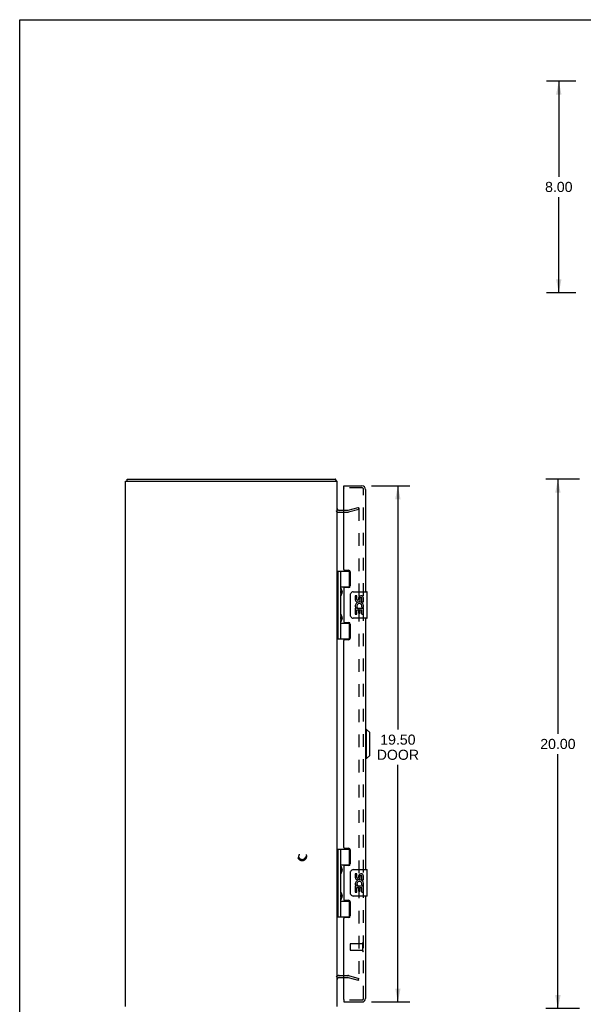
# Model space of a CAD drawing. Header units: inches. Extents: x 0 to 86.4, y 0 to 55.9.
# Tile 2 of 4: x 0 to 21.3, y 18.7 to 55.9. Entities that reach past the tile are written whole.
import ezdxf

# ---------------------------------------------------------------- set-up
doc = ezdxf.new("R2010")
doc.units = ezdxf.units.IN
doc.header["$LTSCALE"] = 4.754237
doc.header["$MEASUREMENT"] = 0
doc.linetypes.add('HIDDEN', pattern=[0.2, 0.1, -0.1])
doc.layers.get('0').update_dxf_attribs({"linetype": 'CONTINUOUS'})
for name, color, linetype in [('DEFAULT_2', 8, 'HIDDEN'), ('DIMENSIONS', 7, 'CONTINUOUS'), ('DOOR_ASSEMBLY', 7, 'CONTINUOUS')]:
    doc.layers.add(name, color=color, linetype=linetype)
doc.styles.get("Standard").update_dxf_attribs({"font": 'arial.ttf'})
doc.dimstyles.new('DIMSTYLE_1', dxfattribs={"dimtxt": 0.381356, "dimasz": 0.508475, "dimexe": 0.09, "dimexo": 0.07, "dimgap": 0.0375, "dimtad": 0, "dimtih": 1, "dimtoh": 1, "dimzin": 4, "dimdsep": 46, "dimtxsty": 'Standard', "dimblk": '_FILLED', "dimblk1": '_FILLED', "dimblk2": '_FILLED', "dimcen": 0.09, "dimadec": 3, "dimazin": 1, "dimtfac": 1, "dimtdec": 3, "dimtofl": 0, "dimtmove": 0, "dimatfit": 3, "dimldrblk": '_FILLED', "dimfxl": 0, "dimtolj": 1, "dimtzin": 4, "dimarcsym": 0})

# ---------------------------------------------------------------- blocks, each defined once
blk = doc.blocks.new('_FILLED')
at = {"color": 0, "linetype": 'ByBlock'}
blk.add_solid([(0, 0), (-1, 0.2), (-1, -0.2)], dxfattribs=at)
blk = doc.blocks.new('*D2')
at = {"layer": 'DIMENSIONS', "color": 2, "linetype": 'Continuous'}
for p, q in [((21.14, 38.569), (19.864, 38.569)), ((20.322, 38.569), (20.322, 28.95)), ((20.322, 18.569), (20.322, 28.187)), ((21.14, 18.569), (19.864, 18.569))]:
    blk.add_line(p, q, dxfattribs=at)
at = {"layer": 'DIMENSIONS', "color": 2, "linetype": 'Continuous', "xscale": 0.5084745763, "yscale": 0.5084745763, "zscale": 0.5084745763}
for p, rotation in [((20.322, 38.569), 90), ((20.322, 18.569), 270)]:
    blk.add_blockref('_FILLED', p, dxfattribs=dict(at, rotation=rotation))
at = {"layer": 'DIMENSIONS', "color": 2, "linetype": 'Continuous', "insert": (20.322, 28.759), "char_height": 0.3814, "width": 1.33262, "attachment_point": 2, "line_spacing_factor": 0.9}
blk.add_mtext('20.00', dxfattribs=at)
blk = doc.blocks.new('*D3')
at = {"layer": 'DIMENSIONS', "color": 2, "linetype": 'Continuous'}
for p, q in [((20.997, 53.613), (19.898, 53.613)), ((20.356, 53.613), (20.356, 49.995)), ((20.356, 45.613), (20.356, 49.232)), ((20.997, 45.613), (19.898, 45.613))]:
    blk.add_line(p, q, dxfattribs=at)
at = {"layer": 'DIMENSIONS', "color": 2, "linetype": 'Continuous', "xscale": 0.5084745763, "yscale": 0.5084745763, "zscale": 0.5084745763}
for p, rotation in [((20.356, 53.613), 90), ((20.356, 45.613), 270)]:
    blk.add_blockref('_FILLED', p, dxfattribs=dict(at, rotation=rotation))
at = {"layer": 'DIMENSIONS', "color": 2, "linetype": 'Continuous', "insert": (20.356, 49.804), "char_height": 0.3814, "width": 1.03632, "attachment_point": 2, "line_spacing_factor": 0.9}
blk.add_mtext('8.00', dxfattribs=at)
blk = doc.blocks.new('*D4')
at = {"layer": 'DIMENSIONS', "color": 2, "linetype": 'Continuous'}
for p, q in [((13.28, 38.319), (14.737, 38.319)), ((14.28, 38.319), (14.28, 29.113)), ((14.28, 18.819), (14.28, 27.778)), ((13.28, 18.819), (14.737, 18.819))]:
    blk.add_line(p, q, dxfattribs=at)
at = {"layer": 'DIMENSIONS', "color": 2, "linetype": 'Continuous', "xscale": 0.5084745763, "yscale": 0.5084745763, "zscale": 0.5084745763}
for p, rotation in [((14.28, 38.319), 90), ((14.28, 18.819), 270)]:
    blk.add_blockref('_FILLED', p, dxfattribs=dict(at, rotation=rotation))
at = {"layer": 'DIMENSIONS', "color": 2, "linetype": 'Continuous', "insert": (14.28, 28.922), "char_height": 0.3814, "width": 1.59631, "attachment_point": 2, "line_spacing_factor": 0.9}
blk.add_mtext('19.50\\PDOOR', dxfattribs=at)

msp = doc.modelspace()

# ---------------------------------------------------------------- linework, layer by layer
at = {"color": 7, "linetype": 'Continuous'}
for p, q in [((0, 0), (0, 55.932)), ((0, 55.932), (86.441, 55.932)), ((4.054, 38.494), (4.054, 38.569))]:
    msp.add_line(p, q, dxfattribs=at)
at = {"color": 3, "linetype": 'Continuous'}
for p, q in [((3.991, 18.644), (3.991, 38.494)), ((3.991, 38.494), (11.991, 38.494)), ((4.054, 38.569), (11.928, 38.569)), ((11.94, 38.546), (11.938, 38.552)), ((11.991, 18.644), (11.991, 38.494)), ((12.234, 37.394), (12.061, 37.394)), ((12.061, 19.744), (12.234, 19.744))]:
    msp.add_line(p, q, dxfattribs=at)
for points in [[(11.938, 38.552), (11.938, 38.554), (11.937, 38.556), (11.937, 38.558), (11.936, 38.559), (11.935, 38.561), (11.935, 38.562), (11.934, 38.564), (11.934, 38.565), (11.933, 38.566), (11.932, 38.566), (11.932, 38.567), (11.931, 38.568), (11.93, 38.568), (11.93, 38.568), (11.929, 38.568), (11.928, 38.569)], [(11.949, 38.525), (11.948, 38.526), (11.947, 38.528), (11.946, 38.529), (11.945, 38.531), (11.944, 38.533), (11.944, 38.535), (11.943, 38.537), (11.942, 38.539), (11.941, 38.541), (11.941, 38.544), (11.94, 38.546)]]:
    msp.add_lwpolyline(points, dxfattribs=at)
for centre, radius, start, end in [((11.846, 38.424), 0.145, 28.8736, 44.6014), ((12.061, 37.464), 0.07, 180, 270), ((12.061, 19.674), 0.07, 90, 180)]:
    msp.add_arc(centre, radius, start, end, dxfattribs=at)
at = {"layer": 'DEFAULT_2', "color": 8, "linetype": 'HIDDEN'}
for p, q in [((12.389, 37.319), (12.061, 37.319)), ((12.389, 37.394), (12.234, 37.394)), ((12.4, 37.395), (12.784, 37.498)), ((12.803, 37.425), (12.419, 37.322)), ((12.784, 37.498), (12.803, 37.425)), ((12.803, 37.477), (12.803, 19.66)), ((12.061, 19.819), (12.389, 19.819)), ((12.234, 19.744), (12.389, 19.744)), ((12.4, 19.742), (12.784, 19.639)), ((12.419, 19.815), (12.803, 19.712)), ((12.784, 19.639), (12.803, 19.712))]:
    msp.add_line(p, q, dxfattribs=at)
for points in [[(12.789, 37.492), (12.788, 37.492), (12.787, 37.492), (12.785, 37.492)], [(12.793, 37.492), (12.792, 37.492), (12.791, 37.492), (12.789, 37.492), (12.789, 37.492)], [(12.793, 37.492), (12.794, 37.491), (12.796, 37.491), (12.797, 37.49), (12.798, 37.489), (12.799, 37.488), (12.8, 37.487), (12.801, 37.486), (12.801, 37.485), (12.802, 37.484), (12.803, 37.483), (12.803, 37.481), (12.803, 37.48), (12.803, 37.479), (12.803, 37.477)], [(12.789, 19.645), (12.788, 19.645), (12.787, 19.645), (12.785, 19.645)], [(12.803, 19.66), (12.803, 19.658), (12.803, 19.657), (12.803, 19.656), (12.803, 19.654), (12.802, 19.653), (12.801, 19.652), (12.801, 19.651), (12.8, 19.65), (12.799, 19.649), (12.798, 19.648), (12.797, 19.647), (12.796, 19.646), (12.794, 19.646), (12.793, 19.645), (12.792, 19.645), (12.791, 19.645), (12.789, 19.645), (12.789, 19.645)]]:
    msp.add_lwpolyline(points, dxfattribs=at)
for radius in [0.164, 0.124]:
    msp.add_circle((10.666, 24.319), radius, dxfattribs=at)
for centre, radius, start, end in [((12.061, 37.464), 0.145, 218.7549, 270), ((12.389, 37.434), 0.04, 270, 285), ((12.389, 37.434), 0.115, 270, 285), ((12.061, 19.674), 0.145, 90, 141.2451), ((12.389, 19.704), 0.115, 75, 90), ((12.389, 19.704), 0.04, 75, 90)]:
    msp.add_arc(centre, radius, start, end, dxfattribs=at)
at = {"layer": 'DOOR_ASSEMBLY', "color": 7, "linetype": 'Continuous'}
for p, q in [((12.234, 38.244), (12.234, 38.319)), ((12.249, 38.244), (12.234, 38.244)), ((11.991, 35.098), (12.475, 35.098)), ((12.03, 32.539), (12.03, 35.098)), ((12.129, 34.401), (12.129, 35.098)), ((12.444, 35.098), (12.444, 34.507)), ((12.129, 34.507), (12.476, 34.507)), ((12.144, 34.401), (12.145, 34.397)), ((12.145, 34.397), (12.152, 34.381)), ((12.147, 34.228), (12.145, 34.222)), ((12.146, 34.382), (12.146, 34.381)), ((12.146, 34.24), (12.146, 34.381)), ((12.146, 34.24), (12.146, 34.24)), ((12.152, 34.24), (12.147, 34.228)), ((12.152, 34.381), (12.154, 34.377)), ((12.154, 34.244), (12.152, 34.24)), ((12.154, 34.377), (12.155, 34.373)), ((12.155, 34.248), (12.154, 34.244)), ((12.157, 34.253), (12.155, 34.248)), ((12.418, 34.499), (12.418, 34.476)), ((12.418, 34.499), (12.469, 34.499)), ((12.594, 34.319), (13.104, 34.319)), ((13.119, 33.334), (13.119, 34.304)), ((12.129, 33.417), (12.129, 34.22)), ((12.143, 34.218), (12.142, 34.216)), ((12.145, 34.222), (12.143, 34.218)), ((12.494, 33.419), (12.494, 34.219)), ((12.669, 34.164), (12.669, 34.028)), ((12.732, 34.164), (12.669, 34.164)), ((12.732, 34.028), (12.732, 34.164)), ((12.797, 34.091), (12.797, 34.022)), ((12.858, 34.028), (12.858, 34.07)), ((12.921, 33.934), (12.921, 34.07)), ((12.921, 33.934), (12.981, 33.934)), ((12.981, 33.934), (12.981, 34.09)), ((12.669, 33.703), (12.669, 33.473)), ((12.688, 33.703), (12.669, 33.703)), ((12.722, 33.703), (12.749, 33.722)), ((12.722, 33.703), (12.981, 33.703)), ((12.732, 33.473), (12.732, 33.64)), ((12.732, 33.64), (12.797, 33.64)), ((12.797, 33.64), (12.797, 33.504)), ((12.797, 33.504), (12.858, 33.504)), ((12.858, 33.504), (12.858, 33.64)), ((12.858, 33.64), (12.921, 33.64)), ((12.913, 33.739), (12.971, 33.714)), ((12.921, 33.473), (12.921, 33.64)), ((12.981, 33.75), (12.981, 33.803)), ((12.981, 33.473), (12.981, 33.703)), ((12.129, 32.539), (12.129, 33.236)), ((12.129, 33.13), (12.476, 33.13)), ((12.144, 33.417), (12.145, 33.413)), ((12.146, 33.242), (12.144, 33.236)), ((12.145, 33.413), (12.152, 33.397)), ((12.146, 33.397), (12.146, 33.396)), ((12.146, 33.256), (12.146, 33.396)), ((12.146, 33.256), (12.146, 33.255)), ((12.15, 33.252), (12.146, 33.242)), ((12.153, 33.258), (12.15, 33.252)), ((12.152, 33.397), (12.154, 33.393)), ((12.154, 33.262), (12.153, 33.258)), ((12.154, 33.393), (12.155, 33.389)), ((12.418, 33.161), (12.418, 33.139)), ((12.469, 33.139), (12.418, 33.139)), ((12.444, 33.13), (12.444, 32.539)), ((13.104, 33.319), (12.594, 33.319)), ((12.669, 33.473), (12.732, 33.473)), ((12.921, 33.473), (12.981, 33.473)), ((11.991, 32.539), (12.475, 32.539)), ((13.098, 29.119), (13.059, 29.119)), ((13.216, 29.001), (13.098, 29.119)), ((13.098, 28.017), (13.098, 29.119)), ((13.216, 28.135), (13.216, 29.001)), ((13.098, 28.017), (13.059, 28.017)), ((13.216, 28.135), (13.098, 28.017)), ((11.991, 24.598), (12.475, 24.598)), ((12.03, 22.039), (12.03, 24.598)), ((12.129, 23.901), (12.129, 24.598)), ((12.444, 24.598), (12.444, 24.007)), ((12.129, 24.007), (12.476, 24.007)), ((12.144, 23.901), (12.145, 23.897)), ((12.145, 23.897), (12.152, 23.881)), ((12.146, 23.882), (12.146, 23.881)), ((12.146, 23.881), (12.146, 23.74)), ((12.418, 23.999), (12.469, 23.999)), ((12.418, 23.999), (12.418, 23.976)), ((12.594, 23.819), (13.104, 23.819)), ((12.129, 22.917), (12.129, 23.72)), ((12.143, 23.718), (12.142, 23.716)), ((12.145, 23.722), (12.143, 23.718)), ((12.147, 23.728), (12.145, 23.722)), ((12.146, 23.74), (12.146, 23.74)), ((12.152, 23.74), (12.147, 23.728)), ((12.154, 23.744), (12.152, 23.74)), ((12.155, 23.748), (12.154, 23.744)), ((12.157, 23.753), (12.155, 23.748)), ((12.494, 22.919), (12.494, 23.719)), ((12.732, 23.664), (12.669, 23.664)), ((12.669, 23.664), (12.669, 23.528)), ((12.732, 23.528), (12.732, 23.664)), ((12.797, 23.591), (12.797, 23.522)), ((12.858, 23.528), (12.858, 23.57)), ((12.921, 23.434), (12.921, 23.57)), ((12.981, 23.434), (12.981, 23.59)), ((13.119, 22.834), (13.119, 23.804)), ((12.688, 23.203), (12.669, 23.203)), ((12.669, 23.203), (12.669, 22.973)), ((12.722, 23.203), (12.749, 23.222)), ((12.722, 23.203), (12.981, 23.203)), ((12.732, 23.14), (12.797, 23.14)), ((12.732, 22.973), (12.732, 23.14)), ((12.797, 23.14), (12.797, 23.004)), ((12.858, 23.14), (12.921, 23.14)), ((12.858, 23.004), (12.858, 23.14)), ((12.913, 23.239), (12.971, 23.214)), ((12.921, 23.434), (12.981, 23.434)), ((12.921, 22.973), (12.921, 23.14)), ((12.981, 23.25), (12.981, 23.303)), ((12.981, 22.973), (12.981, 23.203)), ((12.129, 22.039), (12.129, 22.736)), ((12.143, 22.734), (12.142, 22.731)), ((12.145, 22.738), (12.143, 22.734)), ((12.144, 22.917), (12.145, 22.913)), ((12.145, 22.913), (12.152, 22.897)), ((12.147, 22.744), (12.145, 22.738)), ((12.146, 22.897), (12.146, 22.896)), ((12.146, 22.896), (12.146, 22.756)), ((12.146, 22.755), (12.146, 22.756)), ((12.152, 22.756), (12.147, 22.744)), ((12.152, 22.897), (12.154, 22.893)), ((12.154, 22.76), (12.152, 22.756)), ((12.154, 22.893), (12.155, 22.889)), ((12.155, 22.764), (12.154, 22.76)), ((12.157, 22.768), (12.155, 22.764)), ((13.104, 22.819), (12.594, 22.819)), ((12.669, 22.973), (12.732, 22.973)), ((12.797, 23.004), (12.858, 23.004)), ((12.921, 22.973), (12.981, 22.973)), ((12.129, 22.63), (12.476, 22.63)), ((12.418, 22.661), (12.418, 22.639)), ((12.469, 22.639), (12.418, 22.639)), ((12.444, 22.63), (12.444, 22.039)), ((11.991, 22.039), (12.475, 22.039)), ((12.234, 18.894), (12.249, 18.894)), ((12.234, 18.894), (12.234, 18.819))]:
    msp.add_line(p, q, dxfattribs=at)
at = {"layer": 'DOOR_ASSEMBLY', "color": 3, "linetype": 'Continuous'}
for p, q in [((12.234, 38.319), (12.924, 38.319)), ((12.234, 35.16), (12.234, 38.229)), ((13.059, 38.184), (13.059, 34.319)), ((12.265, 35.129), (12.421, 35.129)), ((12.484, 35.066), (12.484, 34.539)), ((12.234, 34.445), (12.234, 33.192)), ((12.421, 34.476), (12.265, 34.476)), ((12.265, 33.161), (12.421, 33.161)), ((13.059, 33.319), (13.059, 23.819)), ((12.484, 33.098), (12.484, 32.571)), ((12.234, 24.66), (12.234, 32.477)), ((12.421, 32.508), (12.265, 32.508)), ((12.265, 24.629), (12.421, 24.629)), ((12.484, 24.566), (12.484, 24.039)), ((12.234, 23.945), (12.234, 22.692)), ((12.421, 23.976), (12.265, 23.976)), ((13.059, 22.819), (13.059, 18.954)), ((12.265, 22.661), (12.421, 22.661)), ((12.484, 22.598), (12.484, 22.071)), ((12.234, 18.909), (12.234, 21.977)), ((12.421, 22.008), (12.265, 22.008)), ((12.234, 18.819), (12.924, 18.819))]:
    msp.add_line(p, q, dxfattribs=at)
at = {"layer": 'DOOR_ASSEMBLY', "color": 8, "linetype": 'HIDDEN'}
for p, q in [((12.924, 38.244), (12.249, 38.244)), ((12.984, 18.954), (12.984, 38.184)), ((12.484, 21.008), (12.484, 20.78)), ((12.941, 21.018), (12.494, 21.018)), ((12.941, 21.036), (12.941, 20.752)), ((12.941, 20.77), (12.494, 20.77)), ((12.924, 18.894), (12.249, 18.894))]:
    msp.add_line(p, q, dxfattribs=at)
at = {"layer": 'DOOR_ASSEMBLY', "color": 7, "linetype": 'Continuous'}
for points in [[(12.129, 34.456), (12.129, 34.455), (12.129, 34.454), (12.129, 34.453), (12.129, 34.452), (12.129, 34.452), (12.129, 34.451), (12.129, 34.449), (12.129, 34.448), (12.13, 34.447), (12.13, 34.446), (12.13, 34.445), (12.13, 34.444), (12.13, 34.443), (12.13, 34.442), (12.131, 34.441), (12.131, 34.439), (12.131, 34.438), (12.132, 34.437), (12.132, 34.436), (12.132, 34.434), (12.133, 34.433), (12.133, 34.432), (12.133, 34.43), (12.134, 34.429), (12.134, 34.427), (12.135, 34.426), (12.135, 34.425), (12.136, 34.423), (12.136, 34.422), (12.137, 34.42), (12.137, 34.419)], [(12.142, 34.406), (12.142, 34.405), (12.144, 34.401)], [(12.155, 34.373), (12.157, 34.369), (12.158, 34.367), (12.158, 34.365), (12.159, 34.362), (12.16, 34.36), (12.161, 34.359), (12.161, 34.357), (12.162, 34.355), (12.163, 34.353), (12.163, 34.351), (12.164, 34.349), (12.164, 34.347), (12.165, 34.346), (12.165, 34.344), (12.166, 34.342), (12.166, 34.341), (12.167, 34.339), (12.167, 34.338), (12.167, 34.336), (12.168, 34.334), (12.168, 34.333), (12.168, 34.332), (12.169, 34.33), (12.169, 34.329), (12.169, 34.327), (12.169, 34.326), (12.169, 34.325), (12.17, 34.323), (12.17, 34.322), (12.17, 34.321), (12.17, 34.319), (12.17, 34.318), (12.17, 34.317), (12.17, 34.316), (12.17, 34.314), (12.17, 34.313), (12.17, 34.312), (12.17, 34.311), (12.17, 34.309), (12.17, 34.308), (12.17, 34.307), (12.17, 34.306), (12.17, 34.304), (12.17, 34.303), (12.17, 34.302), (12.17, 34.301), (12.17, 34.299), (12.17, 34.298), (12.169, 34.297), (12.169, 34.295), (12.169, 34.294), (12.169, 34.292), (12.169, 34.291), (12.168, 34.29), (12.168, 34.288), (12.168, 34.287), (12.167, 34.285), (12.167, 34.284), (12.167, 34.282), (12.166, 34.281), (12.166, 34.279), (12.165, 34.277), (12.165, 34.276), (12.164, 34.274), (12.164, 34.272), (12.163, 34.27), (12.163, 34.269), (12.162, 34.267), (12.161, 34.265), (12.161, 34.263), (12.16, 34.261), (12.159, 34.259), (12.158, 34.257), (12.158, 34.255), (12.157, 34.253)], [(12.494, 34.219), (12.494, 34.225), (12.495, 34.231), (12.496, 34.237), (12.497, 34.243), (12.499, 34.249), (12.501, 34.255)], [(12.137, 34.203), (12.137, 34.201), (12.136, 34.2), (12.136, 34.198), (12.135, 34.197), (12.135, 34.195), (12.134, 34.194), (12.134, 34.192), (12.133, 34.191), (12.133, 34.19), (12.133, 34.188), (12.132, 34.187), (12.132, 34.186), (12.132, 34.184), (12.131, 34.183), (12.131, 34.182), (12.131, 34.181), (12.13, 34.179), (12.13, 34.178), (12.13, 34.177), (12.13, 34.176), (12.13, 34.175), (12.13, 34.174), (12.129, 34.173), (12.129, 34.172), (12.129, 34.171), (12.129, 34.17), (12.129, 34.169), (12.129, 34.168), (12.129, 34.167), (12.129, 34.166), (12.129, 34.165)], [(12.129, 33.472), (12.129, 33.471), (12.129, 33.47), (12.129, 33.469), (12.129, 33.468), (12.129, 33.467), (12.129, 33.466), (12.129, 33.465), (12.129, 33.464), (12.13, 33.463), (12.13, 33.462), (12.13, 33.461), (12.13, 33.46), (12.13, 33.459), (12.13, 33.458), (12.131, 33.456), (12.131, 33.455), (12.131, 33.454), (12.132, 33.453), (12.132, 33.451), (12.132, 33.45), (12.133, 33.449), (12.133, 33.447), (12.133, 33.446), (12.134, 33.445), (12.134, 33.443), (12.135, 33.442), (12.135, 33.44), (12.136, 33.439), (12.136, 33.437), (12.137, 33.436), (12.137, 33.434)], [(12.137, 33.218), (12.137, 33.217), (12.136, 33.215), (12.136, 33.214), (12.135, 33.212), (12.135, 33.211), (12.134, 33.21), (12.134, 33.208), (12.133, 33.207), (12.133, 33.205), (12.133, 33.204), (12.132, 33.203), (12.132, 33.201), (12.132, 33.2), (12.131, 33.199), (12.131, 33.198), (12.131, 33.196), (12.13, 33.195), (12.13, 33.194), (12.13, 33.193), (12.13, 33.192), (12.13, 33.191), (12.13, 33.19), (12.129, 33.189), (12.129, 33.188), (12.129, 33.187), (12.129, 33.185), (12.129, 33.185), (12.129, 33.184), (12.129, 33.183), (12.129, 33.182), (12.129, 33.181)], [(12.142, 33.421), (12.142, 33.421), (12.144, 33.417)], [(12.144, 33.236), (12.143, 33.234), (12.142, 33.231)], [(12.157, 33.268), (12.155, 33.264), (12.154, 33.262)], [(12.155, 33.389), (12.157, 33.384), (12.158, 33.382), (12.158, 33.38), (12.159, 33.378), (12.16, 33.376), (12.161, 33.374), (12.161, 33.372), (12.162, 33.37), (12.163, 33.369), (12.163, 33.367), (12.164, 33.365), (12.164, 33.363), (12.165, 33.361), (12.165, 33.36), (12.166, 33.358), (12.166, 33.356), (12.167, 33.355), (12.167, 33.353), (12.167, 33.352), (12.168, 33.35), (12.168, 33.349), (12.168, 33.347), (12.169, 33.346), (12.169, 33.345), (12.169, 33.343), (12.169, 33.342), (12.169, 33.34), (12.17, 33.339), (12.17, 33.338), (12.17, 33.336), (12.17, 33.335), (12.17, 33.334), (12.17, 33.333), (12.17, 33.331), (12.17, 33.33), (12.17, 33.329), (12.17, 33.328), (12.17, 33.326), (12.17, 33.325), (12.17, 33.324), (12.17, 33.323), (12.17, 33.321), (12.17, 33.32), (12.17, 33.319), (12.17, 33.318), (12.17, 33.316), (12.17, 33.315), (12.17, 33.314), (12.169, 33.312), (12.169, 33.311), (12.169, 33.31), (12.169, 33.308), (12.169, 33.307), (12.168, 33.305), (12.168, 33.304), (12.168, 33.303), (12.167, 33.301), (12.167, 33.299), (12.167, 33.298), (12.166, 33.296), (12.166, 33.295), (12.165, 33.293), (12.165, 33.291), (12.164, 33.29), (12.164, 33.288), (12.163, 33.286), (12.163, 33.284), (12.162, 33.282), (12.161, 33.28), (12.161, 33.279), (12.16, 33.277), (12.159, 33.275), (12.158, 33.272), (12.158, 33.27), (12.157, 33.268)], [(12.501, 33.382), (12.499, 33.388), (12.497, 33.394), (12.496, 33.4), (12.495, 33.406), (12.494, 33.412), (12.494, 33.419)], [(12.129, 23.956), (12.129, 23.955), (12.129, 23.954), (12.129, 23.953), (12.129, 23.952), (12.129, 23.952), (12.129, 23.951), (12.129, 23.949), (12.129, 23.948), (12.13, 23.947), (12.13, 23.946), (12.13, 23.945), (12.13, 23.944), (12.13, 23.943), (12.13, 23.942), (12.131, 23.941), (12.131, 23.939), (12.131, 23.938), (12.132, 23.937), (12.132, 23.936), (12.132, 23.934), (12.133, 23.933), (12.133, 23.932), (12.133, 23.93), (12.134, 23.929), (12.134, 23.927), (12.135, 23.926), (12.135, 23.925), (12.136, 23.923), (12.136, 23.922), (12.137, 23.92), (12.137, 23.919)], [(12.142, 23.906), (12.142, 23.905), (12.144, 23.901)], [(12.152, 23.881), (12.154, 23.877), (12.154, 23.875)], [(12.154, 23.875), (12.156, 23.871), (12.157, 23.869), (12.158, 23.867), (12.158, 23.865), (12.159, 23.862), (12.16, 23.86), (12.161, 23.859), (12.161, 23.857), (12.162, 23.855), (12.163, 23.853), (12.163, 23.851), (12.164, 23.849), (12.164, 23.847), (12.165, 23.846), (12.165, 23.844), (12.166, 23.842), (12.166, 23.841), (12.167, 23.839), (12.167, 23.838), (12.167, 23.836), (12.168, 23.834), (12.168, 23.833), (12.168, 23.832), (12.169, 23.83), (12.169, 23.829), (12.169, 23.827), (12.169, 23.826), (12.169, 23.825), (12.17, 23.823), (12.17, 23.822), (12.17, 23.821), (12.17, 23.819), (12.17, 23.818), (12.17, 23.817), (12.17, 23.816), (12.17, 23.814), (12.17, 23.813), (12.17, 23.812), (12.17, 23.811), (12.17, 23.809), (12.17, 23.808), (12.17, 23.807), (12.17, 23.806), (12.17, 23.804), (12.17, 23.803), (12.17, 23.802), (12.17, 23.801), (12.17, 23.799), (12.17, 23.798), (12.169, 23.797), (12.169, 23.795), (12.169, 23.794), (12.169, 23.792), (12.169, 23.791), (12.168, 23.79), (12.168, 23.788), (12.168, 23.787), (12.167, 23.785), (12.167, 23.784), (12.167, 23.782), (12.166, 23.781), (12.166, 23.779), (12.165, 23.777), (12.165, 23.776), (12.164, 23.774), (12.164, 23.772), (12.163, 23.77), (12.163, 23.769), (12.162, 23.767), (12.161, 23.765), (12.161, 23.763), (12.16, 23.761), (12.159, 23.759), (12.158, 23.757), (12.158, 23.755), (12.157, 23.753)], [(12.137, 23.703), (12.137, 23.701), (12.136, 23.7), (12.136, 23.698), (12.135, 23.697), (12.135, 23.695), (12.134, 23.694), (12.134, 23.692), (12.133, 23.691), (12.133, 23.69), (12.133, 23.688), (12.132, 23.687), (12.132, 23.686), (12.132, 23.684), (12.131, 23.683), (12.131, 23.682), (12.131, 23.681), (12.13, 23.679), (12.13, 23.678), (12.13, 23.677), (12.13, 23.676), (12.13, 23.675), (12.13, 23.674), (12.129, 23.673), (12.129, 23.672), (12.129, 23.671), (12.129, 23.67), (12.129, 23.669), (12.129, 23.668), (12.129, 23.667), (12.129, 23.666), (12.129, 23.665)], [(12.494, 23.719), (12.494, 23.725), (12.495, 23.731), (12.496, 23.737), (12.497, 23.743), (12.499, 23.749), (12.501, 23.755)], [(12.129, 22.972), (12.129, 22.971), (12.129, 22.97), (12.129, 22.969), (12.129, 22.968), (12.129, 22.967), (12.129, 22.966), (12.129, 22.965), (12.129, 22.964), (12.13, 22.963), (12.13, 22.962), (12.13, 22.961), (12.13, 22.96), (12.13, 22.959), (12.13, 22.958), (12.131, 22.956), (12.131, 22.955), (12.131, 22.954), (12.132, 22.953), (12.132, 22.951), (12.132, 22.95), (12.133, 22.949), (12.133, 22.947), (12.133, 22.946), (12.134, 22.945), (12.134, 22.943), (12.135, 22.942), (12.135, 22.94), (12.136, 22.939), (12.136, 22.937), (12.137, 22.936), (12.137, 22.934)], [(12.137, 22.718), (12.137, 22.717), (12.136, 22.715), (12.136, 22.714), (12.135, 22.712), (12.135, 22.711), (12.134, 22.71), (12.134, 22.708), (12.133, 22.707), (12.133, 22.705), (12.133, 22.704), (12.132, 22.703), (12.132, 22.701), (12.132, 22.7), (12.131, 22.699), (12.131, 22.698), (12.131, 22.696), (12.13, 22.695), (12.13, 22.694), (12.13, 22.693), (12.13, 22.692), (12.13, 22.691), (12.13, 22.69), (12.129, 22.689), (12.129, 22.688), (12.129, 22.687), (12.129, 22.685), (12.129, 22.685), (12.129, 22.684), (12.129, 22.683), (12.129, 22.682), (12.129, 22.681)], [(12.142, 22.921), (12.142, 22.921), (12.144, 22.917)], [(12.155, 22.889), (12.157, 22.884), (12.158, 22.882), (12.158, 22.88), (12.159, 22.878), (12.16, 22.876), (12.161, 22.874), (12.161, 22.872), (12.162, 22.87), (12.163, 22.869), (12.163, 22.867), (12.164, 22.865), (12.164, 22.863), (12.165, 22.861), (12.165, 22.86), (12.166, 22.858), (12.166, 22.856), (12.167, 22.855), (12.167, 22.853), (12.167, 22.852), (12.168, 22.85), (12.168, 22.849), (12.168, 22.847), (12.169, 22.846), (12.169, 22.845), (12.169, 22.843), (12.169, 22.842), (12.169, 22.84), (12.17, 22.839), (12.17, 22.838), (12.17, 22.836), (12.17, 22.835), (12.17, 22.834), (12.17, 22.833), (12.17, 22.831), (12.17, 22.83), (12.17, 22.829), (12.17, 22.828), (12.17, 22.826), (12.17, 22.825), (12.17, 22.824), (12.17, 22.823), (12.17, 22.821), (12.17, 22.82), (12.17, 22.819), (12.17, 22.818), (12.17, 22.816), (12.17, 22.815), (12.17, 22.814), (12.169, 22.812), (12.169, 22.811), (12.169, 22.81), (12.169, 22.808), (12.169, 22.807), (12.168, 22.805), (12.168, 22.804), (12.168, 22.803), (12.167, 22.801), (12.167, 22.799), (12.167, 22.798), (12.166, 22.796), (12.166, 22.795), (12.165, 22.793), (12.165, 22.791), (12.164, 22.79), (12.164, 22.788), (12.163, 22.786), (12.163, 22.784), (12.162, 22.782), (12.161, 22.78), (12.161, 22.779), (12.16, 22.777), (12.159, 22.775), (12.158, 22.772), (12.158, 22.77), (12.157, 22.768)], [(12.501, 22.882), (12.499, 22.888), (12.497, 22.894), (12.496, 22.9), (12.495, 22.906), (12.494, 22.912), (12.494, 22.919)]]:
    msp.add_lwpolyline(points, dxfattribs=at)
at = {"layer": 'DOOR_ASSEMBLY', "color": 3, "linetype": 'Continuous'}
for centre, radius, start, end in [((12.924, 38.184), 0.135, 0, 90), ((12.249, 38.229), 0.015, 90, 180), ((12.265, 35.16), 0.031, 180, 270), ((12.421, 35.066), 0.063, 0, 90), ((12.265, 34.445), 0.031, 90, 180), ((12.421, 34.539), 0.063, 270, 360), ((12.265, 33.192), 0.031, 180, 270), ((12.421, 33.098), 0.063, 0, 90), ((12.265, 32.477), 0.031, 90, 180), ((12.421, 32.571), 0.063, 270, 360), ((12.265, 24.66), 0.031, 180, 270), ((12.421, 24.566), 0.063, 0, 90), ((12.265, 23.945), 0.031, 90, 180), ((12.421, 24.039), 0.063, 270, 360), ((12.265, 22.692), 0.031, 180, 270), ((12.421, 22.598), 0.063, 0, 90), ((12.265, 21.977), 0.031, 90, 180), ((12.421, 22.071), 0.063, 270, 360), ((12.249, 18.909), 0.015, 180, 270), ((12.924, 18.954), 0.135, 270, 360)]:
    msp.add_arc(centre, radius, start, end, dxfattribs=at)
at = {"layer": 'DOOR_ASSEMBLY', "color": 8, "linetype": 'HIDDEN'}
for centre, radius, start, end in [((12.924, 38.184), 0.06, 0, 90), ((12.494, 21.008), 0.01, 90, 180), ((12.962, 21.036), 0.0215, 0, 180), ((12.494, 20.78), 0.01, 180, 270), ((12.962, 20.752), 0.0215, 180, 360), ((12.924, 18.954), 0.06, 270, 360)]:
    msp.add_arc(centre, radius, start, end, dxfattribs=at)
at = {"layer": 'DOOR_ASSEMBLY', "color": 7, "linetype": 'Continuous'}
for centre, radius, start, end in [((12.056, 34.381), 0.09, 0.672, 35.4682), ((12.056, 34.241), 0.09, 324.5318, 359.328), ((12.594, 34.219), 0.1, 90, 158.8004), ((13.104, 34.304), 0.015, 0, 90), ((12.764, 34.028), 0.0943, 180, 360), ((12.827, 33.777), 0.157, 9.7031, 161.8791), ((12.764, 34.028), 0.0314, 180, 261.2295), ((12.827, 33.777), 0.0943, 336.5966, 215.1122), ((12.763, 34.033), 0.0362, 263.4285, 341.7628), ((12.889, 34.07), 0.0943, 71.7267, 167.4338), ((12.889, 34.07), 0.0314, 0, 180.0485), ((12.889, 34.07), 0.0943, 12.5402, 71.701), ((12.823, 33.776), 0.154, 161.4199, 206.1963), ((12.827, 33.777), 0.157, 205.737, 207.8532), ((12.827, 33.777), 0.157, 336.5966, 350.2969), ((12.056, 33.396), 0.09, 0.672, 35.4682), ((12.056, 33.256), 0.09, 324.5318, 359.328), ((12.594, 33.419), 0.1, 201.205, 270), ((13.104, 33.334), 0.015, 270, 360), ((12.056, 23.881), 0.09, 0.672, 35.4682), ((12.594, 23.719), 0.1, 90, 158.8004), ((13.104, 23.804), 0.015, 0, 90), ((12.056, 23.741), 0.09, 324.5318, 359.328), ((12.764, 23.528), 0.0943, 180, 360), ((12.764, 23.528), 0.0314, 180, 261.2295), ((12.763, 23.533), 0.0362, 263.4285, 341.7628), ((12.889, 23.57), 0.0943, 71.7267, 167.4338), ((12.889, 23.57), 0.0314, 0, 180.0485), ((12.889, 23.57), 0.0943, 12.5402, 71.701), ((12.823, 23.276), 0.154, 161.4199, 206.1963), ((12.827, 23.277), 0.157, 9.7031, 161.8791), ((12.827, 23.277), 0.157, 205.737, 207.8532), ((12.827, 23.277), 0.0943, 336.5966, 215.1122), ((12.827, 23.277), 0.157, 336.5966, 350.2969), ((12.056, 22.896), 0.09, 0.672, 35.4682), ((12.056, 22.756), 0.09, 324.5318, 359.328), ((12.594, 22.919), 0.1, 201.205, 270), ((13.104, 22.834), 0.015, 270, 360)]:
    msp.add_arc(centre, radius, start, end, dxfattribs=at)
for centre in [(12.224, 34.311), (12.224, 33.326), (12.224, 23.811), (12.224, 22.826)]:
    msp.add_ellipse(centre, major_axis=(0, 0.188), ratio=0.57735, start_param=1.066602, end_param=2.074991, dxfattribs=at)

# ---------------------------------------------------------------- dimensions: what is measured, and where the dimension line sits
at = {"layer": 'DIMENSIONS', "color": 2, "linetype": 'Continuous'}
for base, p1, p2, picture, middle in [((20.356, 45.613), (21.067, 53.613), (21.067, 45.613), '*D3', (20.354, 49.611)), ((20.322, 18.569), (21.21, 38.569), (21.21, 18.569), '*D2', (20.317, 28.566))]:
    dim = msp.add_linear_dim(base=base, p1=p1, p2=p2, angle=270, dimstyle='DIMSTYLE_1', dxfattribs=at)
    dim.commit()
    dim.dimension.update_dxf_attribs({"geometry": picture, "text_midpoint": middle, "dimtype": 160})
dim = msp.add_linear_dim(base=(14.28, 18.819), p1=(13.21, 38.319), p2=(13.21, 18.819), angle=270, text='<>\\PDOOR', dimstyle='DIMSTYLE_1', dxfattribs=at)
dim.commit()
dim.dimension.update_dxf_attribs({"geometry": '*D4', "text_midpoint": (14.28, 28.446), "dimtype": 160})

doc.saveas('drawing.dxf')
